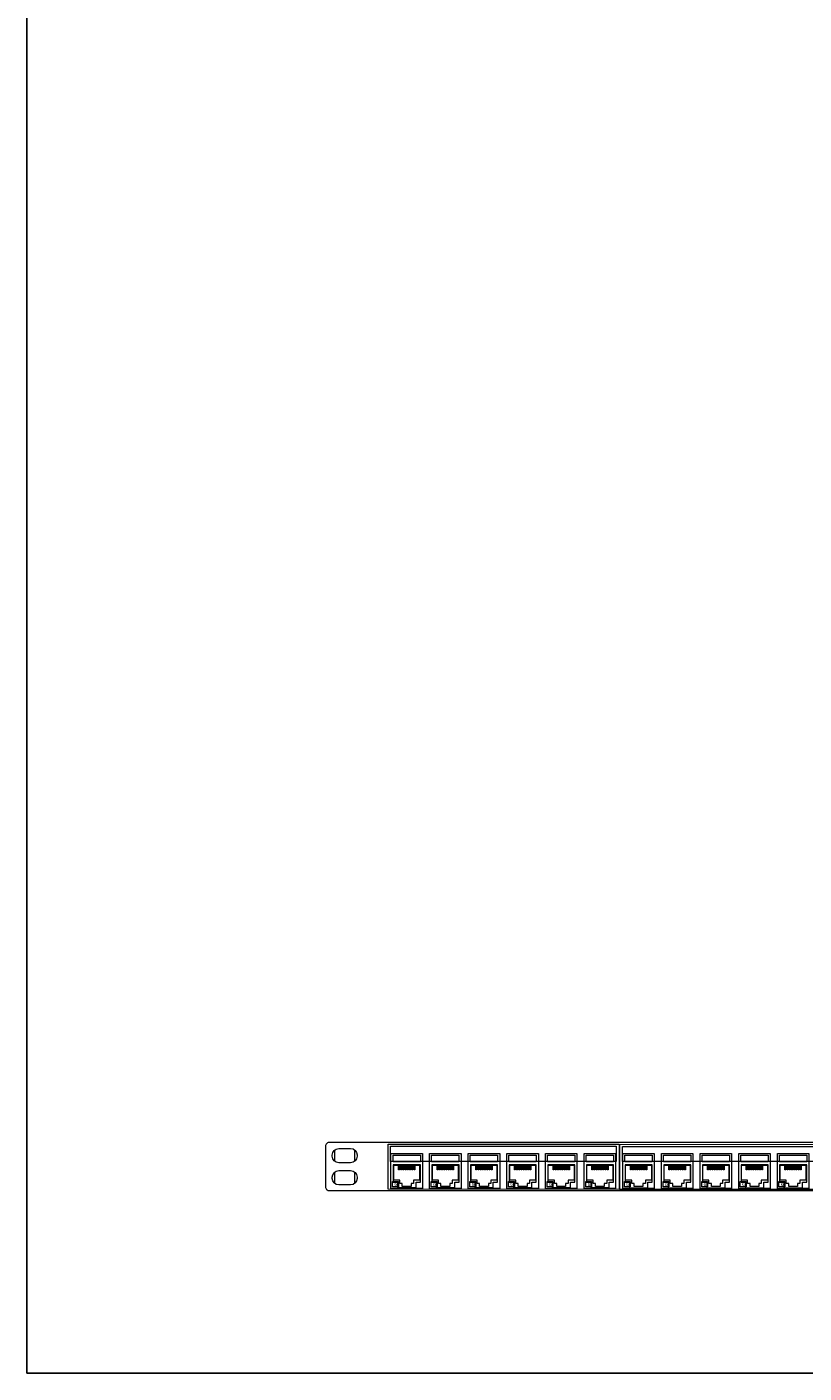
# Model space of a CAD drawing. Header units: millimetres. Extents: x -1087 to 3984, y -274 to 1871.
# Tile 11 of 16: x 2662 to 2841, y 917 to 1227. Entities that reach past the tile are written whole.
import ezdxf
from ezdxf.enums import TextEntityAlignment as Align

# ---------------------------------------------------------------- set-up
doc = ezdxf.new("R2010")
doc.units = ezdxf.units.MM
doc.layers.add('2DE_OBJ_BKT-pp', color=93, linetype='Continuous', lineweight=5)
doc.layers.add('_IE_Legenda ramka', color=7, linetype='Continuous')
doc.layers.add('CP_WIPEOUT', color=255, linetype='Continuous')
doc.styles.add('CP_ATTR', font='ARIAL.TTF')
doc.styles.get("Standard").update_dxf_attribs({"font": 'ARIAL.TTF'})

# ---------------------------------------------------------------- blocks, each defined once
blk = doc.blocks.new('*U11')
at = {"layer": '_IE_Legenda ramka', "color": 7}
blk.add_lwpolyline([(1315.35, 0), (0, 0), (0, -646.18), (1315.35, -646.18)], close=True, dxfattribs=at)
blk = doc.blocks.new('wipeout_05')
blk.add_wipeout([(-6.9, 6.05), (471.7, 6.05), (473.7, 4.05), (473.7, -14), (471.7, -16), (-6.9, -16), (-8.9, -14.1), (-8.9, 4.05)]).dxf.layer = 'CP_WIPEOUT'
blk = doc.blocks.new('2d_n_bkt_29_zg3ev6m')
for points in [[(0, 0), (0, 16.1), (14.5, 16.1), (14.5, 0), (0, 0)], [(0.95, 15.26), (13.55, 15.26), (13.55, 12.16), (0.95, 12.16), (0.95, 15.26)], [(10.4, 3.8), (10.4, 2.2), (9.28, 2.2), (9.28, 0.9), (5.22, 0.9), (5.22, 2.2), (4.1, 2.2), (4.1, 3.8), (1.3, 3.8), (1.3, 10.65), (13.2, 10.65), (13.2, 3.8), (10.4, 3.8)], [(3.89, 10.65), (3.89, 8.49), (3.49, 8.49), (3.49, 10.65)], [(4.91, 10.65), (4.91, 8.49), (4.51, 8.49), (4.51, 10.65)], [(5.93, 10.65), (5.93, 8.49), (5.53, 8.49), (5.53, 10.65)], [(6.95, 10.65), (6.95, 8.49), (6.55, 8.49), (6.55, 10.65)], [(7.97, 10.65), (7.97, 8.49), (7.57, 8.49), (7.57, 10.65)], [(8.99, 10.65), (8.99, 8.49), (8.59, 8.49), (8.59, 10.65)], [(10.01, 10.65), (10.01, 8.49), (9.61, 8.49), (9.61, 10.65)], [(11.03, 10.65), (11.03, 8.49), (10.63, 8.49), (10.63, 10.65)], [(0.75, 3.15), (3.45, 3.15), (3.45, 0.65), (0.75, 0.65), (0.75, 3.15)]]:
    blk.add_lwpolyline(points)
at = {"insert": (1.01, 2.7), "char_height": 2, "width": 2.7, "attachment_point": 1}
blk.add_mtext('\\fArial Narrow|b0|i0;\\H0.8x; 6', dxfattribs=at)
at = {"linetype": 'ByBlock', "style": 'CP_ATTR', "flags": 9}
for tag in ['NAME', 'ARTICLE', 'PRODUCT-TYPE', 'ORDER-NO', 'PRODUCER', 'CHARACTER', 'OTHER']:
    blk.add_attdef(tag, text='', height=0.00005, dxfattribs=at).set_placement((-2.5, -1.75), align=Align.MIDDLE_LEFT)
blk = doc.blocks.new('G$C9F447FD9')
blk.add_blockref('wipeout_05', (-104.16, -4.55))
at = {"layer": '2DE_OBJ_BKT-pp'}
for p, q in [((-108.76, -7.18), (-108.76, -1.92)), ((-99.56, -1.92), (-99.56, -7.18)), ((-108.76, -17.38), (-108.76, -12.12)), ((-99.56, -12.12), (-99.56, -17.38))]:
    blk.add_line(p, q, dxfattribs=at)
for points in [[(-111.06, -20.7), (-111.06, -20.7), (-111.06, -20.7), (-111.06, -20.7), (367.54, -20.7), (367.54, -20.7), (367.54, -20.7, 0.41425), (369.54, -18.7), (369.54, -18.7), (369.54, -0.5, 0.414021), (367.54, 1.5), (367.54, 1.5), (-111.06, 1.5, 0.414214), (-113.06, -0.23), (-113.06, -0.23), (-113.06, -18.8, 0.414214), (-111.06, -20.7), (-111.06, -20.7)], [(-106.91, -1.25), (-106.91, -1.25), (-101.41, -1.25, -0.401538), (-98.41, -4.25), (-98.41, -4.25), (-98.41, -4.85, -0.401538), (-101.41, -7.85), (-101.41, -7.85), (-106.91, -7.85, -0.401538), (-109.91, -4.85), (-109.91, -4.85), (-109.91, -4.35, -0.409645), (-106.91, -1.25), (-106.91, -1.25)], [(-106.91, -11.45), (-106.91, -11.45), (-101.41, -11.45, -0.401538), (-98.41, -14.45), (-98.41, -14.45), (-98.41, -15.05, -0.401538), (-101.41, -18.05), (-101.41, -18.05), (-106.91, -18.05, -0.401538), (-109.91, -15.05), (-109.91, -15.05), (-109.91, -14.55, -0.409645), (-106.91, -11.45), (-106.91, -11.45)]]:
    blk.add_lwpolyline(points, format="xyb", dxfattribs=at)
for points in [[(-84.16, 0.7), (22.24, 0.74), (22.24, -20.11), (-84.16, -20.01), (-84.16, 0.7)], [(22.64, 0.6), (129.04, 0.64), (129.04, -20.21), (22.64, -20.11), (22.64, 0.6)], [(-83.03, -7.24), (-83.03, -0.24), (20.97, -0.24), (20.97, -7.24), (-83.03, -7.24)], [(23.77, -7.34), (23.77, -0.34), (127.77, -0.34), (127.77, -7.34), (23.77, -7.34)], [(-81.78, -8.75), (-81.78, -16.75), (-79.78, -16.75), (-79.78, -19.25), (-71.28, -19.25), (-71.28, -16.75), (-69.28, -16.75), (-69.28, -8.75), (-81.78, -8.75)], [(-63.98, -8.75), (-63.98, -16.75), (-61.98, -16.75), (-61.98, -19.25), (-53.48, -19.25), (-53.48, -16.75), (-51.48, -16.75), (-51.48, -8.75), (-63.98, -8.75)], [(-46.18, -8.75), (-46.18, -16.75), (-44.18, -16.75), (-44.18, -19.25), (-35.68, -19.25), (-35.68, -16.75), (-33.68, -16.75), (-33.68, -8.75), (-46.18, -8.75)], [(-28.38, -8.75), (-28.38, -16.75), (-26.38, -16.75), (-26.38, -19.25), (-17.88, -19.25), (-17.88, -16.75), (-15.88, -16.75), (-15.88, -8.75), (-28.38, -8.75)], [(-10.58, -8.75), (-10.58, -16.75), (-8.58, -16.75), (-8.58, -19.25), (-0.08, -19.25), (-0.08, -16.75), (1.92, -16.75), (1.92, -8.75), (-10.58, -8.75)], [(7.22, -8.75), (7.22, -16.75), (9.22, -16.75), (9.22, -19.25), (17.72, -19.25), (17.72, -16.75), (19.72, -16.75), (19.72, -8.75), (7.22, -8.75)], [(25.02, -8.85), (25.02, -16.85), (27.02, -16.85), (27.02, -19.35), (35.52, -19.35), (35.52, -16.85), (37.52, -16.85), (37.52, -8.85), (25.02, -8.85)], [(42.82, -8.85), (42.82, -16.85), (44.82, -16.85), (44.82, -19.35), (53.32, -19.35), (53.32, -16.85), (55.32, -16.85), (55.32, -8.85), (42.82, -8.85)], [(60.62, -8.85), (60.62, -16.85), (62.62, -16.85), (62.62, -19.35), (71.12, -19.35), (71.12, -16.85), (73.12, -16.85), (73.12, -8.85), (60.62, -8.85)], [(78.42, -8.85), (78.42, -16.85), (80.42, -16.85), (80.42, -19.35), (88.92, -19.35), (88.92, -16.85), (90.92, -16.85), (90.92, -8.85), (78.42, -8.85)], [(96.22, -8.85), (96.22, -16.85), (98.22, -16.85), (98.22, -19.35), (106.72, -19.35), (106.72, -16.85), (108.72, -16.85), (108.72, -8.85), (96.22, -8.85)]]:
    blk.add_lwpolyline(points, dxfattribs=at)
for p in [(-82.84, -19.65), (-65.04, -19.65), (-47.24, -19.65), (-29.44, -19.65), (-11.64, -19.65), (6.16, -19.65), (23.96, -19.65), (41.76, -19.65), (59.56, -19.65), (77.36, -19.65), (95.16, -19.65)]:
    blk.add_blockref('2d_n_bkt_29_zg3ev6m', p, dxfattribs=at)
at = {"layer": '2DE_OBJ_BKT-pp', "style": 'CP_ATTR'}
for s in ['BKT', "Panel krosowy 19'', modularny na 24xRJ45 0,5U wymienne pola opisowe"]:
    blk.add_text(s, height=0.00005, dxfattribs=at).set_placement((-104.16, -4.55), align=Align.MIDDLE_LEFT)

msp = doc.modelspace()

# ---------------------------------------------------------------- block references
msp.add_blockref('*U11', (2661.93, 1563.34))

# ---------------------------------------------------------------- next in the draw order: block references
at = {"layer": '2DE_OBJ_BKT-pp', "xscale": 0.5, "yscale": 0.5, "zscale": 0.5}
msp.add_blockref('G$C9F447FD9', (2787.19, 969.53), dxfattribs=at)

doc.saveas('drawing.dxf')
